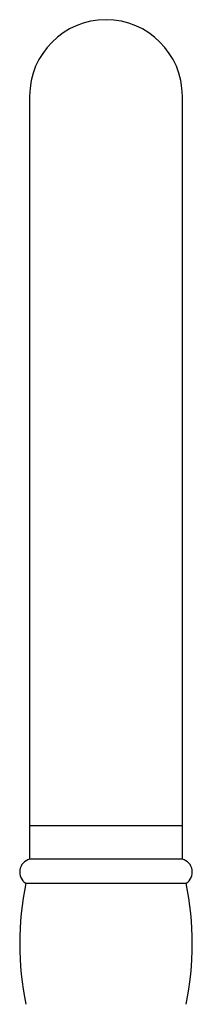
# Paper-space layout 'Notes Area' of a CAD drawing. Header units: millimetres. Extents: x -25 to 96, y -3 to 362.
# Tile 15 of 15: x -13 to 13, y 213 to 362. Entities that reach past the tile are written whole.
import ezdxf

# ---------------------------------------------------------------- set-up
doc = ezdxf.new("R2010")
doc.units = ezdxf.units.MM

psp = doc.layouts.new('Notes Area')

# ---------------------------------------------------------------- linework, layer by layer
at = {"color": 7, "linetype": 'Continuous', "lineweight": 25}
for p, q in [((-11.5, 350), (-11.5, 235)), ((11.5, 235), (11.5, 350)), ((11.5, 235), (-11.5, 235)), ((-12.07, 231.37), (12.07, 231.37))]:
    psp.add_line(p, q, dxfattribs=at)
at = {"color": 8, "linetype": 'Continuous', "lineweight": 25}
psp.add_line((11.5, 240), (-11.5, 240), dxfattribs=at)
at = {"color": 7, "linetype": 'Continuous', "lineweight": 25}
for centre, radius, start, end in [((0, 350), 11.5, 0, 180), ((-11, 233.06), 2, 104.4775, 237.795), ((11, 233.06), 2, 302.205, 75.5225), ((32, 222.25), 45, 168.3055, 191.6945), ((-32, 222.25), 45, 348.3055, 11.6945)]:
    psp.add_arc(centre, radius, start, end, dxfattribs=at)

doc.saveas('drawing.dxf')
